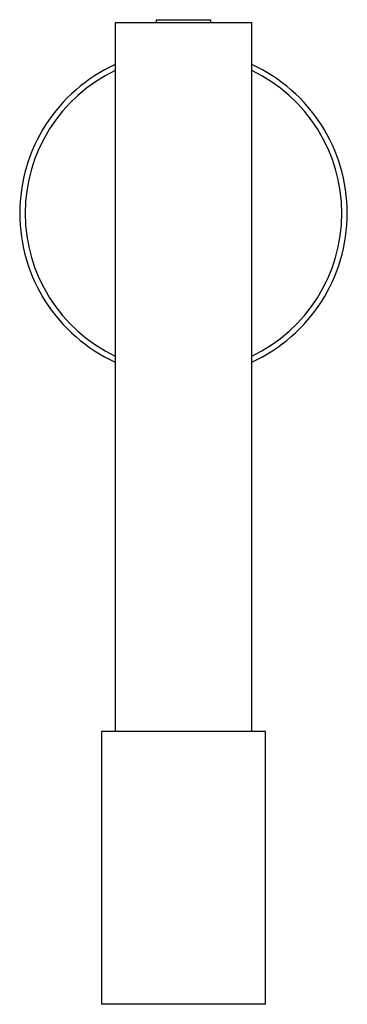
# Paper-space layout '_Derecha' of a CAD drawing. Header units: millimetres. Extents: x -24 to 36, y -293 to -112.
import ezdxf

# ---------------------------------------------------------------- set-up
doc = ezdxf.new("R2010")
doc.units = ezdxf.units.MM

psp = doc.layouts.new('_Derecha')

# ---------------------------------------------------------------- linework, layer by layer
at = {"color": 7, "linetype": 'Continuous', "lineweight": 25}
for p, q in [((-6.5, -112.61), (-6.5, -242.61)), ((-6.5, -112.61), (18.5, -112.61)), ((1, -112.11), (1, -112.61)), ((1, -112.11), (11, -112.11)), ((11, -112.61), (11, -112.11)), ((18.5, -242.61), (18.5, -112.61)), ((-9, -242.61), (-9, -292.61)), ((21, -242.61), (-9, -242.61)), ((21, -292.61), (21, -242.61)), ((21, -292.61), (-9, -292.61))]:
    psp.add_line(p, q, dxfattribs=at)
for start, end in [(114.6243, 245.3757), (294.6243, 65.3757)]:
    psp.add_arc((6, -147.61), 30, start, end, dxfattribs=at)
at = {"color": 8, "linetype": 'Continuous', "lineweight": 25}
for start, end in [(115.5332, 244.4668), (295.5332, 64.4668)]:
    psp.add_arc((6, -147.61), 29, start, end, dxfattribs=at)

doc.saveas('drawing.dxf')
